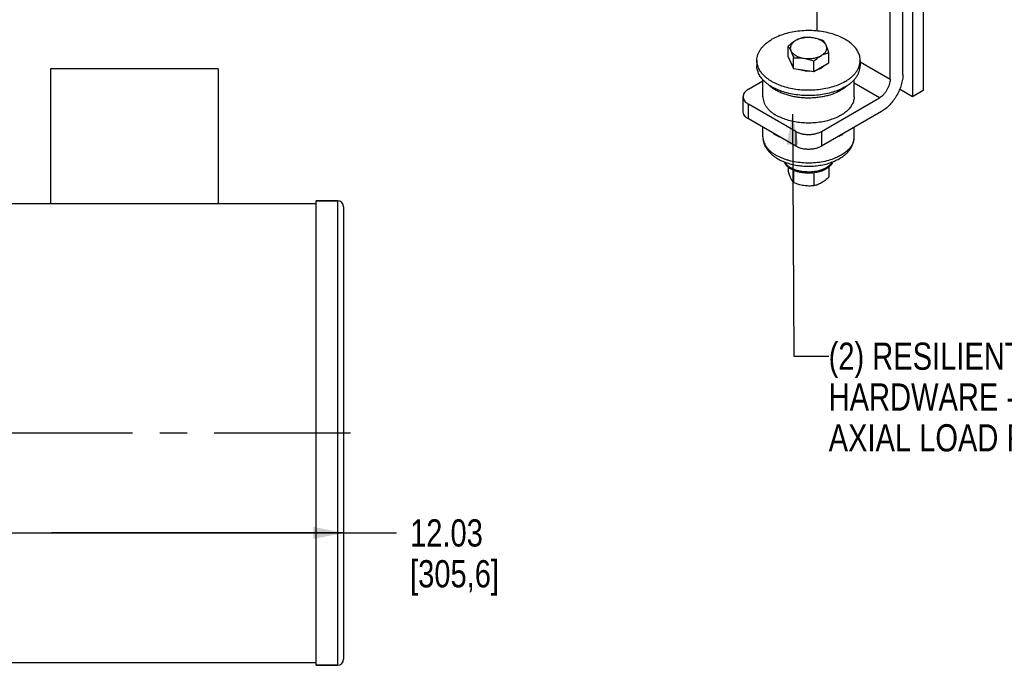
# Model space of a CAD drawing. Header units: inches. Extents: x 0 to 34, y 0 to 22.
# Tile 129 of 175: x 25.7 to 30.8, y 9 to 12.3. Entities that reach past the tile are written whole.
import ezdxf

# ---------------------------------------------------------------- set-up
doc = ezdxf.new("R2010")
doc.units = ezdxf.units.IN
doc.header["$LTSCALE"] = 1.87
doc.header["$MEASUREMENT"] = 0
doc.linetypes.add('CENTER', pattern=[0.6, 0.375, -0.075, 0.075, -0.075])
doc.layers.get('0').update_dxf_attribs({"linetype": 'CONTINUOUS'})
for name, color, linetype in [('02___PRT_ALL_AXES', 7, 'CONTINUOUS'), ('3_ALL_AXES', 7, 'CONTINUOUS'), ('7_ALL_FEATURES', 7, 'CONTINUOUS'), ('94_3D_NOTES', 7, 'CONTINUOUS')]:
    doc.layers.add(name, color=color, linetype=linetype)
doc.styles.get("Standard").update_dxf_attribs({"font": 'txt', "width": 0.8})
doc.dimstyles.new('DIMSTYLE_2', dxfattribs={"dimtxt": 0.14, "dimasz": 0.156, "dimexe": 0.125, "dimexo": 0.0625, "dimgap": 0.07, "dimtad": 0, "dimtih": 1, "dimtoh": 1, "dimlfac": 4, "dimzin": 4, "dimdsep": 46, "dimtxsty": 'Standard', "dimblk": '_FILLED', "dimblk1": '_FILLED', "dimblk2": '_FILLED', "dimcen": 0.09, "dimadec": 0, "dimazin": 0, "dimtp": 0.001, "dimtm": 0.001, "dimtfac": 1, "dimtofl": 0, "dimtmove": 0, "dimatfit": 3, "dimldrblk": '_FILLED', "dimfxl": 0, "dimtolj": 1, "dimtzin": 4, "dimarcsym": 0})
doc.dimstyles.get("Standard").update_dxf_attribs({"dimtxt": 0.14, "dimasz": 0.156, "dimexe": 0.125, "dimexo": 0.0625, "dimgap": 0.09, "dimtad": 0, "dimtih": 1, "dimtoh": 1, "dimdec": 3, "dimzin": 4, "dimdsep": 46, "dimtxsty": 'Standard', "dimblk": '_FILLED', "dimblk1": '_FILLED', "dimblk2": '_FILLED', "dimcen": 0.09, "dimadec": 0, "dimazin": 0, "dimtol": 1, "dimtp": 0.001, "dimtm": 0.001, "dimtfac": 1, "dimtdec": 3, "dimtofl": 0, "dimtmove": 0, "dimatfit": 3, "dimldrblk": '_FILLED', "dimfxl": 0, "dimtolj": 1, "dimtzin": 4, "dimarcsym": 0})

# ---------------------------------------------------------------- blocks, each defined once
blk = doc.blocks.new('_FILLED')
at = {"color": 0, "linetype": 'ByBlock'}
blk.add_solid([(0, 0), (-1, 0.2), (-1, -0.2)], dxfattribs=at)
blk = doc.blocks.new('*D33')
at = {"color": 6, "linetype": 'Continuous'}
for p, q in [((24.3834, 9.2666), (24.3834, 9.783)), ((24.3834, 9.658), (25.8873, 9.658)), ((27.3911, 9.658), (25.8873, 9.658)), ((25.8873, 9.658), (27.6636, 9.658))]:
    blk.add_line(p, q, dxfattribs=at)
at = {"color": 6, "linetype": 'Continuous', "xscale": 0.156, "yscale": 0.156, "zscale": 0.156, "rotation": 180}
blk.add_blockref('_FILLED', (24.3834, 9.658), dxfattribs=at)
at = {"color": 6, "linetype": 'Continuous', "xscale": 0.156, "yscale": 0.156, "zscale": 0.156}
blk.add_blockref('_FILLED', (27.3911, 9.658), dxfattribs=at)
at = {"color": 6, "linetype": 'Continuous', "insert": (27.7336, 9.728), "char_height": 0.14, "width": 0.784, "attachment_point": 1, "line_spacing_factor": 0.9}
blk.add_mtext('12.03\\P[305,6]', dxfattribs=at)

msp = doc.modelspace()

# ---------------------------------------------------------------- linework, layer by layer
at = {"layer": '02___PRT_ALL_AXES', "color": 7, "linetype": 'Continuous'}
for p, q in [((25.882393, 12.047102), (25.882393, 11.353352)), ((26.744893, 12.047102), (25.882393, 12.047102)), ((26.744893, 12.047102), (26.744893, 11.353352)), ((27.250643, 8.976852), (27.250643, 11.367352)), ((27.359893, 11.367352), (27.250643, 11.367352)), ((25.301143, 11.353352), (27.250643, 11.353352)), ((25.301143, 8.990852), (27.250643, 8.990852)), ((27.359893, 8.976852), (27.250643, 8.976852))]:
    msp.add_line(p, q, dxfattribs=at)
at = {"layer": '02___PRT_ALL_AXES', "color": 7, "linetype": 'CENTER'}
msp.add_line((27.426143, 10.172102), (24.991768, 10.172102), dxfattribs=at)
at = {"layer": '3_ALL_AXES', "color": 7, "linetype": 'Continuous'}
for p, q in [((29.681217, 12.109183), (29.681217, 12.162869)), ((29.890346, 12.076832), (29.890346, 12.130518)), ((29.519531, 12.089741), (29.519531, 12.062388)), ((29.681217, 12.109183), (29.709235, 12.048814)), ((29.709235, 12.048814), (29.709235, 12.1025)), ((29.8138, 12.032638), (29.8138, 12.086324)), ((29.8138, 12.032638), (29.890346, 12.076832)), ((30.052031, 12.089741), (30.052031, 12.062388)), ((29.709235, 12.048814), (29.8138, 12.032638)), ((29.550781, 11.903171), (29.550781, 11.990333)), ((30.020781, 11.903171), (30.020781, 11.990416)), ((29.681217, 11.540539), (29.681217, 11.520994)), ((29.709235, 11.524012), (29.709235, 11.460624)), ((29.890346, 11.540591), (29.890346, 11.488642)), ((29.8138, 11.511326), (29.8138, 11.444449))]:
    msp.add_line(p, q, dxfattribs=at)
msp.add_arc((29.727473, 12.09078), 0.035584, 199.803856, 202.176914, dxfattribs=at)
for points, knots in [([(29.901089, 12.228295), (29.888507, 12.231785), (29.862579, 12.237556), (29.822679, 12.242585), (29.781913, 12.244046), (29.741239, 12.241905), (29.701605, 12.23621), (29.663931, 12.227094), (29.629098, 12.21477), (29.607543, 12.204226), (29.597513, 12.198435)], [0, 0, 0, 0, 0.12545593, 0.25475382, 0.38591976, 0.51688924, 0.64560714, 0.77012821, 0.88872336, 1, 1, 1, 1]), ([(30.052031, 12.089743), (30.052031, 12.093343), (30.051589, 12.100585), (30.049605, 12.111366), (30.046314, 12.122034), (30.041735, 12.132533), (30.035893, 12.142812), (30.028822, 12.152819), (30.020557, 12.162509), (30.007749, 12.175193), (29.988858, 12.189929), (29.96272, 12.205274), (29.933167, 12.21836), (29.912058, 12.225252), (29.901089, 12.228295)], [0, 0, 0, 0, 0.04930509, 0.09909043, 0.14981333, 0.20188868, 0.25567463, 0.31146444, 0.36948386, 0.42989244, 0.55812615, 0.69639002, 0.8440732, 1, 1, 1, 1]), ([(29.519531, 12.08974), (29.519531, 12.09478), (29.520406, 12.104977), (29.524313, 12.120037), (29.530762, 12.134773), (29.539672, 12.149036), (29.550941, 12.162696), (29.564455, 12.17563), (29.580079, 12.187725), (29.591507, 12.194968), (29.597513, 12.198435)], [0, 0, 0, 0, 0.10801232, 0.21806088, 0.33199821, 0.45135607, 0.57727569, 0.71049934, 0.85139271, 1, 1, 1, 1]), ([(29.71949, 12.191803), (29.716185, 12.189895), (29.709596, 12.185754), (29.699986, 12.178805), (29.690489, 12.17113), (29.684299, 12.165677), (29.681217, 12.162869)], [0, 0, 0, 0, 0.23817467, 0.48526476, 0.73975832, 1, 1, 1, 1]), ([(29.71949, 12.191803), (29.716696, 12.19019), (29.711465, 12.186777), (29.704593, 12.180903), (29.699089, 12.174539), (29.695057, 12.16778), (29.692589, 12.160733), (29.691757, 12.15353), (29.692589, 12.146329), (29.694195, 12.141742), (29.695226, 12.139522)], [0, 0, 0, 0, 0.15189421, 0.29322693, 0.42426657, 0.54631925, 0.6615798, 0.77315187, 0.88475776, 1, 1, 1, 1]), ([(29.810045, 12.205812), (29.806058, 12.206429), (29.797983, 12.207351), (29.785781, 12.20781), (29.773578, 12.207351), (29.761583, 12.205981), (29.749996, 12.203724), (29.739013, 12.200618), (29.728821, 12.196714), (29.722473, 12.193525), (29.71949, 12.191803)], [0, 0, 0, 0, 0.12983013, 0.26119722, 0.39252499, 0.52237588, 0.64929446, 0.77193528, 0.88917448, 1, 1, 1, 1]), ([(29.757763, 12.207063), (29.754605, 12.206292), (29.748221, 12.204535), (29.738658, 12.201197), (29.728994, 12.196992), (29.722659, 12.193633), (29.71949, 12.191803)], [0, 0, 0, 0, 0.23591473, 0.48015472, 0.73445203, 1, 1, 1, 1]), ([(29.810045, 12.205812), (29.805647, 12.206492), (29.796856, 12.207539), (29.779396, 12.208406), (29.766354, 12.207831), (29.757763, 12.207063)], [0, 0, 0, 0, 0.25471104, 0.50627484, 1, 1, 1, 1]), ([(29.862327, 12.190887), (29.858082, 12.19258), (29.849536, 12.195799), (29.836529, 12.2), (29.82337, 12.203428), (29.81449, 12.205125), (29.810045, 12.205812)], [0, 0, 0, 0, 0.25168835, 0.50265424, 0.75232278, 1, 1, 1, 1]), ([(29.876337, 12.16754), (29.875245, 12.169891), (29.872472, 12.174541), (29.86697, 12.180903), (29.860097, 12.186778), (29.851976, 12.192076), (29.842742, 12.196714), (29.832548, 12.200618), (29.821566, 12.203724), (29.813943, 12.205209), (29.810045, 12.205812)], [0, 0, 0, 0, 0.09800578, 0.2032755, 0.31674609, 0.43875337, 0.56900326, 0.70672827, 0.85088479, 1, 1, 1, 1]), ([(29.876337, 12.16754), (29.875212, 12.169962), (29.87298, 12.174504), (29.869451, 12.180768), (29.865948, 12.186161), (29.863525, 12.189398), (29.862327, 12.190887)], [0, 0, 0, 0, 0.29359159, 0.55594827, 0.78992678, 1, 1, 1, 1]), ([(29.681217, 12.162869), (29.682414, 12.16138), (29.684837, 12.158143), (29.68834, 12.15275), (29.691869, 12.146486), (29.694101, 12.141944), (29.695226, 12.139522)], [0, 0, 0, 0, 0.21007353, 0.44405242, 0.70640888, 1, 1, 1, 1]), ([(29.695226, 12.139522), (29.696317, 12.13717), (29.69909, 12.13252), (29.704593, 12.126158), (29.711466, 12.120283), (29.719586, 12.114985), (29.728821, 12.110348), (29.739015, 12.106443), (29.749997, 12.103337), (29.75762, 12.101852), (29.761517, 12.101249)], [0, 0, 0, 0, 0.09800578, 0.2032755, 0.31674609, 0.43875337, 0.56900326, 0.70672827, 0.85088479, 1, 1, 1, 1]), ([(29.695226, 12.139522), (29.69647, 12.136841), (29.69893, 12.13118), (29.702426, 12.122237), (29.705886, 12.112591), (29.708118, 12.105923), (29.709235, 12.1025)], [0, 0, 0, 0, 0.2238858, 0.46737696, 0.72724759, 1, 1, 1, 1]), ([(29.852073, 12.115258), (29.854867, 12.116871), (29.860098, 12.120284), (29.866969, 12.126158), (29.872473, 12.132523), (29.876506, 12.139281), (29.878973, 12.146328), (29.879806, 12.153531), (29.878973, 12.160732), (29.877367, 12.165319), (29.876337, 12.16754)], [0, 0, 0, 0, 0.15189421, 0.29322693, 0.42426657, 0.54631925, 0.6615798, 0.77315187, 0.88475776, 1, 1, 1, 1]), ([(29.852073, 12.115258), (29.855242, 12.117088), (29.861577, 12.120447), (29.871241, 12.124652), (29.880804, 12.12799), (29.887188, 12.129747), (29.890346, 12.130518)], [0, 0, 0, 0, 0.26554802, 0.51984538, 0.7640853, 1, 1, 1, 1]), ([(29.890346, 12.130518), (29.889229, 12.133941), (29.886996, 12.140609), (29.883537, 12.150255), (29.880041, 12.159198), (29.877581, 12.164859), (29.876337, 12.16754)], [0, 0, 0, 0, 0.27275285, 0.53262377, 0.77611461, 1, 1, 1, 1]), ([(29.974049, 11.981047), (29.964483, 11.975524), (29.943984, 11.965417), (29.910915, 11.953435), (29.87518, 11.944363), (29.837542, 11.938395), (29.7988, 11.935656), (29.75978, 11.936205), (29.721315, 11.94003), (29.684223, 11.94705), (29.649297, 11.957115), (29.622184, 11.968037), (29.602282, 11.978171), (29.58858, 11.986255), (29.575941, 11.994902), (29.564433, 12.004064), (29.554118, 12.013695), (29.545053, 12.023744), (29.537287, 12.03416), (29.530866, 12.044887), (29.525827, 12.05587), (29.522204, 12.067049), (29.520019, 12.078359), (29.519531, 12.085963), (29.519531, 12.08974)], [0, 0, 0, 0, 0.06237268, 0.12869891, 0.19827914, 0.27024304, 0.34360737, 0.41732617, 0.4903379, 0.56161219, 0.63019772, 0.69527425, 0.72630444, 0.75624113, 0.78504697, 0.8127061, 0.83922703, 0.86464568, 0.88902826, 0.91247358, 0.9351142, 0.95711551, 0.97867196, 1, 1, 1, 1]), ([(29.692573, 12.083933), (29.692655, 12.083495), (29.693022, 12.081732), (29.693535, 12.079999), (29.693994, 12.078724)], [0, 0, 0, 0, 0.24755601, 1, 1, 1, 1]), ([(29.694522, 12.077348), (29.695254, 12.075551), (29.697055, 12.071983), (29.699344, 12.068711), (29.700616, 12.067115)], [0, 0, 0, 0, 0.48737758, 1, 1, 1, 1]), ([(29.709235, 12.1025), (29.717826, 12.103267), (29.730868, 12.103843), (29.748328, 12.102976), (29.75712, 12.101929), (29.761517, 12.101249)], [0, 0, 0, 0, 0.49372525, 0.74528901, 1, 1, 1, 1]), ([(29.761517, 12.101249), (29.765505, 12.100632), (29.77358, 12.099711), (29.785781, 12.099251), (29.797984, 12.099711), (29.80998, 12.10108), (29.821566, 12.103337), (29.832549, 12.106443), (29.842742, 12.110348), (29.84909, 12.113536), (29.852073, 12.115258)], [0, 0, 0, 0, 0.12983013, 0.26119722, 0.39252499, 0.52237588, 0.64929446, 0.77193528, 0.88917448, 1, 1, 1, 1]), ([(29.761517, 12.101249), (29.765962, 12.100561), (29.774842, 12.098865), (29.788001, 12.095437), (29.801008, 12.091236), (29.809554, 12.088017), (29.8138, 12.086324)], [0, 0, 0, 0, 0.24767727, 0.49734586, 0.74831168, 1, 1, 1, 1]), ([(29.8138, 12.086324), (29.816882, 12.089132), (29.823072, 12.094585), (29.832569, 12.10226), (29.842179, 12.109209), (29.848768, 12.11335), (29.852073, 12.115258)], [0, 0, 0, 0, 0.26024171, 0.51473533, 0.76182538, 1, 1, 1, 1]), ([(29.974049, 11.981047), (29.980055, 11.984515), (29.991484, 11.991758), (30.007108, 12.003852), (30.020621, 12.016787), (30.031891, 12.030447), (30.0408, 12.044709), (30.047249, 12.059445), (30.051156, 12.074506), (30.052031, 12.084703), (30.052031, 12.089743)], [0, 0, 0, 0, 0.14860729, 0.28950066, 0.42272431, 0.54864393, 0.66800179, 0.78193912, 0.89198768, 1, 1, 1, 1]), ([(29.974049, 11.953694), (29.964483, 11.948172), (29.943984, 11.938064), (29.910915, 11.926082), (29.87518, 11.91701), (29.837542, 11.911042), (29.7988, 11.908303), (29.75978, 11.908852), (29.721315, 11.912677), (29.684223, 11.919697), (29.649297, 11.929762), (29.622184, 11.940684), (29.602282, 11.950818), (29.58858, 11.958903), (29.575941, 11.967549), (29.564433, 11.976711), (29.554118, 11.986342), (29.545053, 11.996391), (29.537287, 12.006807), (29.530866, 12.017534), (29.525827, 12.028517), (29.522204, 12.039696), (29.520019, 12.051006), (29.519531, 12.05861), (29.519531, 12.062387)], [0, 0, 0, 0, 0.06237268, 0.12869891, 0.19827914, 0.27024304, 0.34360737, 0.41732617, 0.4903379, 0.56161219, 0.63019772, 0.69527425, 0.72630444, 0.75624113, 0.78504697, 0.8127061, 0.83922703, 0.86464568, 0.88902826, 0.91247358, 0.9351142, 0.95711551, 0.97867196, 1, 1, 1, 1]), ([(29.732535, 12.045193), (29.737001, 12.043413), (29.746393, 12.040345), (29.761154, 12.037254), (29.776599, 12.035621), (29.787077, 12.035536), (29.792332, 12.035748)], [0, 0, 0, 0, 0.23664893, 0.4851057, 0.74112934, 1, 1, 1, 1]), ([(29.830382, 12.042133), (29.834564, 12.043439), (29.842536, 12.046385), (29.850109, 12.050259), (29.853616, 12.052381)], [0, 0, 0, 0, 0.51666527, 1, 1, 1, 1]), ([(29.853616, 12.052381), (29.856385, 12.054057), (29.861546, 12.057593), (29.86619, 12.0618), (29.868243, 12.063992)], [0, 0, 0, 0, 0.51863699, 1, 1, 1, 1]), ([(29.974049, 11.953694), (29.980055, 11.957162), (29.991484, 11.964405), (30.007108, 11.976499), (30.020621, 11.989434), (30.031891, 12.003094), (30.0408, 12.017356), (30.047249, 12.032093), (30.051156, 12.047153), (30.052031, 12.05735), (30.052031, 12.06239)], [0, 0, 0, 0, 0.14860729, 0.28950066, 0.42272431, 0.54864393, 0.66800179, 0.78193912, 0.89198768, 1, 1, 1, 1]), ([(29.585054, 11.961217), (29.590078, 11.956452), (29.601155, 11.947312), (29.613209, 11.939529), (29.619612, 11.935832)], [0, 0, 0, 0, 0.48363334, 1, 1, 1, 1]), ([(29.975713, 11.951873), (29.970587, 11.947811), (29.959558, 11.940045), (29.941495, 11.929804), (29.921638, 11.920743), (29.900218, 11.912968), (29.877479, 11.906565), (29.853684, 11.901608), (29.829105, 11.898153), (29.804026, 11.896241), (29.778736, 11.895893), (29.753528, 11.897114), (29.728692, 11.899888), (29.704514, 11.904186), (29.681275, 11.909956), (29.659238, 11.917133), (29.638661, 11.925636), (29.625744, 11.932292), (29.619612, 11.935832)], [0, 0, 0, 0, 0.05245502, 0.10795007, 0.16631961, 0.22729681, 0.29053397, 0.35561972, 0.42209421, 0.48946291, 0.55720994, 0.62481077, 0.69174412, 0.75750437, 0.82161553, 0.88363869, 0.94320782, 1, 1, 1, 1]), ([(29.986524, 11.961231), (29.985674, 11.960426), (29.982178, 11.957185), (29.978532, 11.954107), (29.975713, 11.951873)], [0, 0, 0, 0, 0.24559548, 1, 1, 1, 1]), ([(29.550781, 11.903176), (29.550781, 11.898727), (29.551553, 11.889727), (29.555001, 11.876433), (29.560693, 11.863426), (29.568557, 11.850837), (29.578504, 11.83878), (29.590432, 11.827362), (29.604223, 11.816687), (29.614311, 11.810293), (29.619612, 11.807233)], [0, 0, 0, 0, 0.10801239, 0.21806096, 0.33199735, 0.45135511, 0.57727578, 0.71049101, 0.85140891, 1, 1, 1, 1]), ([(30.020781, 11.903165), (30.020781, 11.899831), (30.02035, 11.893121), (30.018422, 11.883138), (30.015223, 11.873272), (30.010775, 11.863578), (30.005107, 11.85411), (29.998253, 11.844917), (29.990251, 11.836047), (29.977857, 11.824476), (29.959626, 11.811156), (29.934514, 11.797499), (29.906245, 11.78611), (29.875416, 11.777226), (29.842679, 11.771031), (29.808729, 11.767655), (29.77429, 11.76717), (29.740095, 11.769588), (29.706876, 11.774855), (29.675335, 11.782863), (29.646148, 11.793438), (29.628055, 11.802359), (29.619612, 11.807233)], [0, 0, 0, 0, 0.02132939, 0.04288732, 0.06489024, 0.08753245, 0.11097963, 0.13536386, 0.16078459, 0.18730731, 0.24373926, 0.30468091, 0.36976192, 0.438352, 0.50963088, 0.58264723, 0.65637062, 0.72973957, 0.80170784, 0.87129302, 0.93762282, 1, 1, 1, 1]), ([(29.659769, 11.568468), (29.660414, 11.566688), (29.661942, 11.563144), (29.664849, 11.558018), (29.668388, 11.553031), (29.674039, 11.546468), (29.680799, 11.540437), (29.688431, 11.534969), (29.692587, 11.532396), (29.694742, 11.531153)], [0, 0, 0, 0, 0.1089011, 0.22147641, 0.33838259, 0.46011308, 0.71909767, 0.85687626, 1, 1, 1, 1]), ([(29.66314, 11.567213), (29.664742, 11.564318), (29.6686, 11.55862), (29.675856, 11.550803), (29.684647, 11.543554), (29.69124, 11.539298), (29.694742, 11.537276)], [0, 0, 0, 0, 0.22546334, 0.4664394, 0.72450591, 1, 1, 1, 1]), ([(29.911689, 11.568182), (29.91108, 11.566535), (29.90966, 11.563256), (29.907002, 11.558502), (29.903799, 11.553863), (29.898727, 11.547746), (29.891037, 11.540521), (29.880129, 11.532809), (29.867555, 11.526013), (29.853539, 11.520247), (29.838324, 11.51561), (29.822179, 11.512183), (29.805389, 11.510024), (29.78825, 11.509173), (29.771068, 11.509645), (29.754147, 11.511431), (29.737788, 11.5145), (29.722277, 11.518798), (29.707892, 11.524248), (29.698942, 11.528727), (29.694742, 11.531153)], [0, 0, 0, 0, 0.02184784, 0.04437596, 0.06769855, 0.09190497, 0.14316977, 0.19846746, 0.25773947, 0.32068016, 0.38679259, 0.45543564, 0.52586427, 0.59726501, 0.66878867, 0.73958156, 0.80881683, 0.87572599, 0.93963502, 1, 1, 1, 1]), ([(29.9084, 11.567172), (29.906671, 11.564055), (29.903564, 11.559539), (29.898669, 11.553989), (29.892967, 11.548433), (29.884691, 11.541937), (29.873348, 11.53507), (29.860596, 11.529095), (29.846641, 11.524105), (29.831704, 11.520179), (29.816027, 11.517378), (29.799861, 11.515748), (29.783468, 11.515315), (29.767112, 11.516087), (29.751057, 11.51805), (29.735564, 11.521174), (29.720879, 11.525407), (29.707243, 11.530682), (29.698742, 11.534967), (29.694742, 11.537276)], [0, 0, 0, 0, 0.04585442, 0.07005451, 0.09516235, 0.14818125, 0.20499088, 0.26540354, 0.32904773, 0.39540985, 0.46386961, 0.53373094, 0.60424981, 0.67466048, 0.7442005, 0.81213719, 0.87779153, 0.94057306, 1, 1, 1, 1]), ([(29.695226, 11.483972), (29.693982, 11.486653), (29.691522, 11.492314), (29.688025, 11.501257), (29.684566, 11.510902), (29.682333, 11.517571), (29.681217, 11.520994)], [0, 0, 0, 0, 0.22388073, 0.46736748, 0.72723889, 1, 1, 1, 1]), ([(29.709235, 11.460624), (29.708038, 11.462114), (29.705615, 11.465351), (29.702111, 11.470744), (29.698582, 11.477008), (29.69635, 11.48155), (29.695226, 11.483972)], [0, 0, 0, 0, 0.21008118, 0.44406346, 0.70641678, 1, 1, 1, 1]), ([(29.890346, 11.488642), (29.887263, 11.485835), (29.881074, 11.480381), (29.871576, 11.472706), (29.861966, 11.465758), (29.855377, 11.461617), (29.852073, 11.459709)], [0, 0, 0, 0, 0.26024902, 0.51474318, 0.76182993, 1, 1, 1, 1]), ([(29.761517, 11.4457), (29.757072, 11.446387), (29.748193, 11.448084), (29.735034, 11.451511), (29.722027, 11.455713), (29.713481, 11.458931), (29.709235, 11.460624)], [0, 0, 0, 0, 0.24767295, 0.49733848, 0.74830505, 1, 1, 1, 1]), ([(29.8138, 11.444449), (29.809527, 11.444067), (29.800914, 11.44349), (29.787884, 11.443319), (29.774706, 11.443972), (29.765915, 11.445019), (29.761517, 11.4457)], [0, 0, 0, 0, 0.24546846, 0.49382302, 0.74533913, 1, 1, 1, 1]), ([(29.852073, 11.459709), (29.848904, 11.457879), (29.842568, 11.45452), (29.832905, 11.450315), (29.823342, 11.446977), (29.816958, 11.445219), (29.8138, 11.444449)], [0, 0, 0, 0, 0.26554222, 0.51983657, 0.76407812, 1, 1, 1, 1])]:
    msp.add_open_spline(points, degree=3, knots=knots, dxfattribs=at)
at = {"layer": '7_ALL_FEATURES', "color": 7, "linetype": 'Continuous'}
for p, q in [((29.830062, 12.241169), (29.830062, 12.757992)), ((30.376922, 12.687625), (30.376922, 11.935014)), ((30.321768, 12.655782), (30.321768, 11.903171)), ((30.272005, 12.018042), (30.272005, 12.579387)), ((30.205714, 11.992017), (30.205714, 12.541115)), ((30.205714, 11.992017), (30.052031, 12.080743)), ((29.47651, 11.941494), (29.550781, 11.984374)), ((30.150914, 11.897099), (30.020781, 11.972229)), ((30.321768, 11.903171), (30.254997, 11.94172)), ((30.376922, 11.935014), (30.321768, 11.903171)), ((29.449052, 11.826674), (29.449052, 11.903221)), ((29.852162, 11.724616), (30.150914, 11.897099)), ((29.71958, 11.724615), (29.476511, 11.864948)), ((29.476511, 11.788401), (29.476511, 11.864948)), ((30.16152, 11.826675), (29.852162, 11.648069)), ((29.71958, 11.648068), (29.476511, 11.788401)), ((29.550781, 11.697004), (29.550781, 11.745522)), ((29.71958, 11.724615), (29.71958, 11.648068)), ((29.852162, 11.724616), (29.852162, 11.648069)), ((30.020781, 11.697004), (30.020781, 11.74542)), ((27.250643, 11.367352), (27.359893, 11.367352)), ((27.359893, 11.367352), (27.359893, 8.976852)), ((27.391143, 11.336102), (27.391143, 9.008102)), ((27.250643, 8.976852), (27.359893, 8.976852))]:
    msp.add_line(p, q, dxfattribs=at)
for centre, radius, start, end in [((29.629247, 11.697002), 0.078466, 179.998675, 186.304849), ((29.726117, 11.88977), 0.21312, 237.835872, 240.017015), ((29.734399, 11.904132), 0.2297, 240.018173, 242.085671), ((29.834142, 11.909161), 0.236098, 296.932086, 298.586162), ((29.839609, 11.899166), 0.224707, 298.581655, 299.997052), ((29.847471, 11.885792), 0.209193, 299.963341, 303.244552), ((29.941506, 11.697045), 0.079275, 348.619195, 359.969962), ((27.359893, 11.336102), 0.03125, 0, 90), ((27.359893, 9.008102), 0.03125, 270, 360)]:
    msp.add_arc(centre, radius, start, end, dxfattribs=at)
for points, knots in [([(30.205714, 11.992017), (30.205714, 11.987685), (30.20492, 11.97867), (30.201758, 11.965071), (30.19669, 11.951296), (30.189909, 11.937863), (30.181666, 11.925274), (30.172271, 11.913998), (30.162075, 11.904459), (30.154665, 11.899265), (30.150914, 11.897099)], [0, 0, 0, 0, 0.11414546, 0.23733354, 0.36697592, 0.5000016, 0.63302706, 0.7626688, 0.88585585, 1, 1, 1, 1]), ([(30.272005, 12.018042), (30.272005, 12.009309), (30.270405, 11.991134), (30.264029, 11.963716), (30.253811, 11.935944), (30.24014, 11.908861), (30.223521, 11.88348), (30.204579, 11.860745), (30.184022, 11.841515), (30.169083, 11.831042), (30.16152, 11.826675)], [0, 0, 0, 0, 0.11414546, 0.23733354, 0.36697592, 0.5000016, 0.63302706, 0.7626688, 0.88585585, 1, 1, 1, 1]), ([(29.47651, 11.941494), (29.472395, 11.939118), (29.464932, 11.933977), (29.456013, 11.924611), (29.451227, 11.915784), (29.44936, 11.908586), (29.449052, 11.904996), (29.449052, 11.903221)], [0, 0, 0, 0, 0.28955334, 0.54864884, 0.78163027, 0.89183806, 1, 1, 1, 1]), ([(29.449052, 11.903221), (29.449052, 11.901446), (29.44936, 11.897855), (29.451227, 11.890658), (29.456013, 11.881831), (29.464932, 11.872465), (29.472396, 11.867324), (29.476511, 11.864948)], [0, 0, 0, 0, 0.1081617, 0.21836928, 0.45135051, 0.71044618, 1, 1, 1, 1]), ([(29.476511, 11.788401), (29.472396, 11.790777), (29.464932, 11.795918), (29.456013, 11.805283), (29.451227, 11.814111), (29.44936, 11.821308), (29.449052, 11.824899), (29.449052, 11.826674)], [0, 0, 0, 0, 0.28955382, 0.54864949, 0.78163072, 0.8918383, 1, 1, 1, 1]), ([(29.637743, 11.695125), (29.634619, 11.696588), (29.622712, 11.70246), (29.61128, 11.709326), (29.603273, 11.715026)], [0, 0, 0, 0, 0.25976226, 1, 1, 1, 1]), ([(29.71958, 11.724615), (29.724117, 11.721995), (29.734041, 11.717375), (29.750201, 11.712462), (29.767697, 11.70944), (29.785871, 11.708419), (29.804045, 11.70944), (29.821541, 11.712463), (29.837701, 11.717375), (29.847624, 11.721996), (29.852162, 11.724616)], [0, 0, 0, 0, 0.1141448, 0.2373325, 0.36697476, 0.50000052, 0.63302621, 0.76266826, 0.88585563, 1, 1, 1, 1]), ([(29.550781, 11.697004), (29.550781, 11.691329), (29.551723, 11.679941), (29.555203, 11.666077), (29.559253, 11.65537), (29.564153, 11.644884), (29.57178, 11.632333), (29.583011, 11.618412), (29.596146, 11.60562), (29.611002, 11.593994), (29.621772, 11.587136), (29.627379, 11.583899)], [0, 0, 0, 0, 0.11896886, 0.23829895, 0.29837558, 0.35875041, 0.48074737, 0.60517307, 0.73277553, 0.86427726, 1, 1, 1, 1]), ([(29.551256, 11.688385), (29.551708, 11.684283), (29.55328, 11.67603), (29.55753, 11.663952), (29.563646, 11.652165), (29.571569, 11.640767), (29.581224, 11.629844), (29.592534, 11.619479), (29.605403, 11.609755), (29.614731, 11.603884), (29.619612, 11.601066)], [0, 0, 0, 0, 0.10770468, 0.21824224, 0.33303064, 0.45321084, 0.57959823, 0.71273304, 0.85290486, 1, 1, 1, 1]), ([(29.627379, 11.583899), (29.635816, 11.579028), (29.65373, 11.570184), (29.682443, 11.559811), (29.713117, 11.552112), (29.745184, 11.547179), (29.778039, 11.545078), (29.811045, 11.545839), (29.843559, 11.549452), (29.874958, 11.555865), (29.904657, 11.564997), (29.932126, 11.576757), (29.956891, 11.591065), (29.978493, 11.607861), (29.993583, 11.624054), (30.003412, 11.63812), (30.009579, 11.649126), (30.014501, 11.660616), (30.018096, 11.6725), (30.02029, 11.684673), (30.020781, 11.692896), (30.020781, 11.697004)], [0, 0, 0, 0, 0.06185178, 0.12647371, 0.19349038, 0.26230863, 0.33217121, 0.40223609, 0.47164413, 0.53959012, 0.60539381, 0.66857116, 0.72890098, 0.78647307, 0.84169405, 0.86864671, 0.89526558, 0.92164396, 0.94784869, 0.973923, 1, 1, 1, 1]), ([(30.019222, 11.681402), (30.018223, 11.676418), (30.015214, 11.666406), (30.008005, 11.652048), (29.998143, 11.638273), (29.985765, 11.625237), (29.971024, 11.61308), (29.954096, 11.601936), (29.935184, 11.591928), (29.921702, 11.586219), (29.914697, 11.583566)], [0, 0, 0, 0, 0.10230133, 0.2090906, 0.32197209, 0.44204272, 0.56990314, 0.7057105, 0.84924997, 1, 1, 1, 1]), ([(29.852162, 11.648069), (29.847624, 11.645449), (29.837701, 11.640828), (29.821541, 11.635915), (29.804045, 11.632893), (29.785871, 11.631872), (29.767697, 11.632893), (29.750201, 11.635915), (29.734041, 11.640828), (29.724117, 11.645448), (29.71958, 11.648068)], [0, 0, 0, 0, 0.11414437, 0.23733174, 0.36697379, 0.49999948, 0.63302524, 0.7626675, 0.8858552, 1, 1, 1, 1]), ([(29.914697, 11.583566), (29.903183, 11.579204), (29.879026, 11.571755), (29.841187, 11.564482), (29.801763, 11.560988), (29.761884, 11.561376), (29.722689, 11.565633), (29.691152, 11.572383), (29.667247, 11.579662), (29.650383, 11.58591), (29.634501, 11.592965), (29.624438, 11.59828), (29.619612, 11.601066)], [0, 0, 0, 0, 0.12145809, 0.2486996, 0.37945122, 0.51122479, 0.64147137, 0.76773494, 0.8286887, 0.88785136, 0.94502556, 1, 1, 1, 1])]:
    msp.add_open_spline(points, degree=3, knots=knots, dxfattribs=at)

# ---------------------------------------------------------------- texts
at = {"layer": '94_3D_NOTES', "color": 2, "linetype": 'Continuous', "insert": (29.889552, 10.637637), "char_height": 0.14, "width": 3.248, "attachment_point": 1, "line_spacing_factor": 0.9}
msp.add_mtext('(2) RESILIENT MOUNTING\\PHARDWARE -4421803 w/COMBINED\\PAXIAL LOAD RATING OF 1260 LBS', dxfattribs=at)

# ---------------------------------------------------------------- dimensions: what is measured, and where the dimension line sits
at = {"color": 6, "linetype": 'Continuous'}
dim = msp.add_linear_dim(base=(27.391143, 9.658026), p1=(24.383374, 9.204102), p2=(27.391143, 9.008102), dimstyle='DIMSTYLE_2', dxfattribs=at)
dim.commit()
dim.dimension.update_dxf_attribs({"geometry": '*D33', "text_midpoint": (28.125581, 9.553026), "dimtype": 160})

# ---------------------------------------------------------------- leaders
at = {"layer": '94_3D_NOTES', "color": 2, "linetype": 'Continuous', "annotation_type": 0, "has_hookline": 1, "hookline_direction": 1, "text_width": 3.083151}
msp.add_leader([(29.702842, 11.812568), (29.709552, 10.567637), (29.889552, 10.567637)], dimstyle='Standard', override={"dimtad": 0}, dxfattribs=at)

doc.saveas('drawing.dxf')
